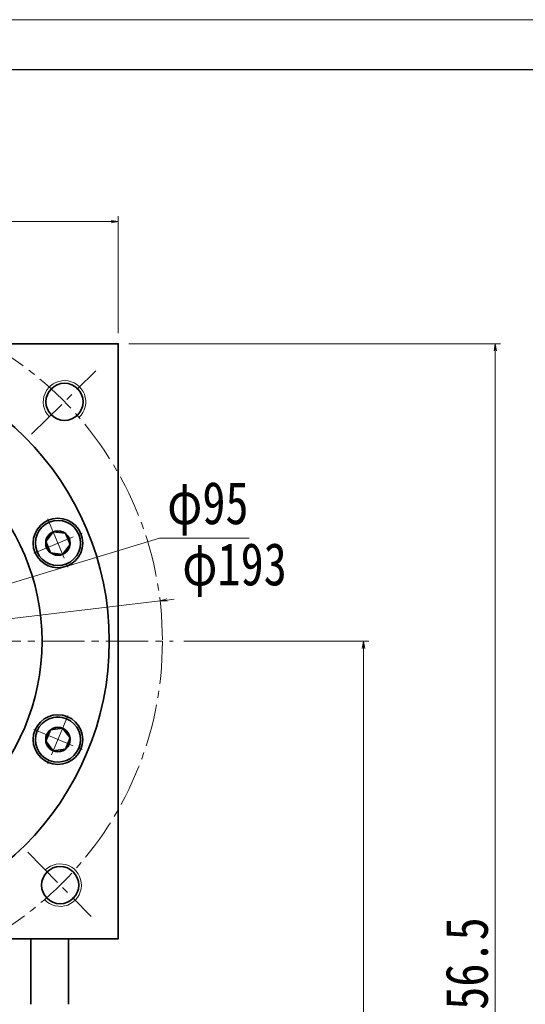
# Model space of a CAD drawing. Header units: millimetres. Extents: x -57 to 1151, y -40 to 802.
# Tile 8 of 8: x 703 to 846, y 524 to 802. Entities that reach past the tile are written whole.
import ezdxf

# ---------------------------------------------------------------- set-up
doc = ezdxf.new("R2010")
doc.units = ezdxf.units.MM
doc.set_wipeout_variables(frame=1)
doc.linetypes.add('点画线', pattern=[18, 12, -2, 2, -2])
for name, color, linetype, lineweight in [('中心线层', 1, '点画线', 18), ('图框_外框线', 7, 'Continuous', 18), ('尺寸线层', 3, 'Continuous', 18), ('粗实线层', 7, 'Continuous', 35)]:
    doc.layers.add(name, color=color, linetype=linetype, lineweight=lineweight)
doc.styles.add('宋体', font='SimSun.ttf', dxfattribs={"width": 0.8})
doc.dimstyles.new('A水平标注$0', dxfattribs={"dimtxt": 3.5, "dimasz": 2, "dimexe": 1.5, "dimexo": 3, "dimgap": 1.1, "dimtad": 1, "dimtoh": 1, "dimdec": 4, "dimdsep": 46, "dimtxsty": '宋体', "dimblk": 'OPEN', "dimcen": 3, "dimclrd": 3, "dimclre": 3, "dimclrt": 6, "dimadec": 0, "dimazin": 0, "dimtm": 1e-09, "dimtfac": 1, "dimtdec": 4, "dimtix": 1, "dimtmove": 0, "dimatfit": 3, "dimldrblk": 'OPEN', "dimfxl": 0, "dimlwd": 13, "dimlwe": 13, "dimarcsym": 0})
doc.dimstyles.new('D直径标注φ25', dxfattribs={"dimtxt": 3.5, "dimasz": 2, "dimexe": 1, "dimexo": 3, "dimtad": 1, "dimtoh": 1, "dimdec": 1, "dimdsep": 46, "dimtxsty": '宋体', "dimblk": 'OPEN', "dimcen": 3, "dimclrd": 3, "dimclre": 3, "dimclrt": 130, "dimadec": 0, "dimazin": 0, "dimtm": 1e-09, "dimtfac": 1, "dimtdec": 1, "dimtmove": 0, "dimatfit": 0, "dimldrblk": 'OPEN', "dimfxl": 0, "dimlwd": 13, "dimlwe": 13, "dimarcsym": 0})

# ---------------------------------------------------------------- blocks, each defined once
blk = doc.blocks.new('*X6')
at = {"layer": '中心线层', "linetype": '点画线', "lineweight": 18}
for p, q in [((0, -7.37), (0, 7.37)), ((-7.37, 0), (7.37, 0))]:
    blk.add_line(p, q, dxfattribs=at)
at = {"layer": '粗实线层'}
for p, q in [((-3.46, 0), (-1.73, 3)), ((-1.73, 3), (1.73, 3)), ((3.46, 0), (1.73, 3)), ((3.46, 0), (1.73, 3)), ((-3.46, 0), (-1.73, -3)), ((3.46, 0), (1.73, -3)), ((-1.73, -3), (1.73, -3))]:
    blk.add_line(p, q, dxfattribs=at)
blk.add_circle((0, 0), 3.46, dxfattribs=at)
for start, end in [(0, 180), (180, 360)]:
    blk.add_arc((0, 0), 6.37, start, end, dxfattribs=at)
blk = doc.blocks.new('_Open')
at = {"color": 0, "linetype": 'ByBlock', "lineweight": -2}
for p, q in [((-1, 0.17), (0, 0)), ((-1, -0.17), (0, 0)), ((0, 0), (-1, 0))]:
    blk.add_line(p, q, dxfattribs=at)
blk = doc.blocks.new('*D13')
at = {"layer": 'Defpoints', "color": 0, "transparency": 16777216}
for p in [(692.26, 639.93), (601.38, 612.24)]:
    blk.add_point(p, dxfattribs=at)
at = {"layer": '尺寸线层', "color": 3, "lineweight": 13, "transparency": 16777216}
for p, q in [((694.17, 640.51), (742.52, 655.24)), ((742.52, 655.24), (767.79, 655.24)), ((601.38, 612.24), (692.26, 639.93)), ((599.47, 611.65), (597.56, 611.07))]:
    blk.add_line(p, q, dxfattribs=at)
at = {"layer": '尺寸线层', "color": 3, "lineweight": 13, "transparency": 16777216, "xscale": 2, "yscale": 2, "zscale": 2}
for p, rotation in [((692.26, 639.93), 196.9462153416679), ((601.38, 612.24), 16.94621534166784)]:
    blk.add_blockref('_Open', p, dxfattribs=dict(at, rotation=rotation))
at = {"layer": '尺寸线层', "color": 130, "transparency": 16777216, "insert": (756.16, 663.51), "char_height": 12, "attachment_point": 5, "style": '宋体', "bg_fill": 3, "box_fill_scale": 1.1, "bg_fill_color": 256, "bg_fill_true_color": 13158600, "bg_fill_transparency": 0}
blk.add_mtext('φ95', dxfattribs=at)
blk = doc.blocks.new('*D14')
at = {"layer": 'Defpoints', "color": 0, "transparency": 16777216}
for p in [(742.64, 637.5), (551, 614.66)]:
    blk.add_point(p, dxfattribs=at)
at = {"layer": '尺寸线层', "color": 3, "lineweight": 13, "transparency": 16777216}
for p, q in [((551, 614.66), (742.64, 637.5)), ((744.63, 637.74), (746.62, 637.97)), ((549.01, 614.43), (547.03, 614.19))]:
    blk.add_line(p, q, dxfattribs=at)
at = {"layer": '尺寸线层', "color": 3, "lineweight": 13, "transparency": 16777216, "xscale": 2, "yscale": 2, "zscale": 2}
for p, rotation in [((742.64, 637.5), 186.7954225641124), ((551, 614.66), 6.795422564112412)]:
    blk.add_blockref('_Open', p, dxfattribs=dict(at, rotation=rotation))
at = {"layer": '尺寸线层', "color": 130, "transparency": 16777216, "insert": (763.69, 646.24), "char_height": 12, "attachment_point": 5, "style": '宋体', "bg_fill": 3, "box_fill_scale": 1.1, "bg_fill_color": 256, "bg_fill_true_color": 13158600, "bg_fill_transparency": 0}
blk.add_mtext('φ193', dxfattribs=at)
blk = doc.blocks.new('*D15')
at = {"layer": 'Defpoints', "color": 0, "transparency": 16777216}
for p in [(730.82, 744.6), (562.82, 710.08), (730.82, 710.08)]:
    blk.add_point(p, dxfattribs=at)
at = {"layer": '尺寸线层', "color": 3, "lineweight": 13, "transparency": 16777216}
for p, q in [((562.82, 713.08), (562.82, 746.1)), ((730.82, 713.08), (730.82, 746.1)), ((564.82, 744.6), (728.82, 744.6))]:
    blk.add_line(p, q, dxfattribs=at)
at = {"layer": '尺寸线层', "color": 3, "lineweight": 13, "transparency": 16777216, "xscale": 2, "yscale": 2, "zscale": 2, "rotation": 180}
blk.add_blockref('_Open', (562.82, 744.6), dxfattribs=at)
at = {"layer": '尺寸线层', "color": 3, "lineweight": 13, "transparency": 16777216, "xscale": 2, "yscale": 2, "zscale": 2}
blk.add_blockref('_Open', (730.82, 744.6), dxfattribs=at)
at = {"layer": '尺寸线层', "color": 6, "transparency": 16777216, "insert": (646.82, 752.6), "char_height": 12, "attachment_point": 5, "style": '宋体', "bg_fill": 3, "box_fill_scale": 1.1, "bg_fill_color": 256, "bg_fill_true_color": 13158600, "bg_fill_transparency": 0}
blk.add_mtext('168', dxfattribs=at)
blk = doc.blocks.new('*D17')
at = {"layer": 'Defpoints', "color": 0, "transparency": 16777216}
for p in [(730.82, 710.08), (837.33, 710.08), (736.32, 353.58)]:
    blk.add_point(p, dxfattribs=at)
at = {"layer": '尺寸线层', "color": 3, "lineweight": 13, "transparency": 16777216}
for p, q in [((733.82, 710.08), (838.83, 710.08)), ((837.33, 355.58), (837.33, 708.08)), ((739.32, 353.58), (838.83, 353.58))]:
    blk.add_line(p, q, dxfattribs=at)
at = {"layer": '尺寸线层', "color": 3, "lineweight": 13, "transparency": 16777216, "xscale": 2, "yscale": 2, "zscale": 2}
for p, rotation in [((837.33, 710.08), 90), ((837.33, 353.58), 270)]:
    blk.add_blockref('_Open', p, dxfattribs=dict(at, rotation=rotation))
at = {"layer": '尺寸线层', "color": 6, "transparency": 16777216, "insert": (829.33, 531.83), "char_height": 12, "attachment_point": 5, "rotation": 90, "style": '宋体', "bg_fill": 3, "box_fill_scale": 1.1, "bg_fill_color": 256, "bg_fill_true_color": 13158600, "bg_fill_transparency": 0}
blk.add_mtext('356.5', dxfattribs=at)
blk = doc.blocks.new('*D18')
at = {"layer": 'Defpoints', "color": 0, "transparency": 16777216}
for p in [(746.32, 626.08), (736.32, 353.58), (800.11, 353.58)]:
    blk.add_point(p, dxfattribs=at)
at = {"layer": '尺寸线层', "color": 3, "lineweight": 13, "transparency": 16777216}
for p, q in [((749.32, 626.08), (801.61, 626.08)), ((800.11, 624.08), (800.11, 355.58)), ((739.32, 353.58), (801.61, 353.58))]:
    blk.add_line(p, q, dxfattribs=at)
at = {"layer": '尺寸线层', "color": 3, "lineweight": 13, "transparency": 16777216, "xscale": 2, "yscale": 2, "zscale": 2}
for p, rotation in [((800.11, 626.08), 90), ((800.11, 353.58), 270)]:
    blk.add_blockref('_Open', p, dxfattribs=dict(at, rotation=rotation))
at = {"layer": '尺寸线层', "color": 6, "transparency": 16777216, "insert": (792.11, 489.83), "char_height": 12, "attachment_point": 5, "rotation": 90, "style": '宋体', "bg_fill": 3, "box_fill_scale": 1.1, "bg_fill_color": 256, "bg_fill_true_color": 13158600, "bg_fill_transparency": 0}
blk.add_mtext('272.5', dxfattribs=at)

msp = doc.modelspace()

# ---------------------------------------------------------------- linework, layer by layer
at = {"layer": '中心线层'}
for p, q in [((706.3348, 684.53287), (724.54525, 702.41813)), ((547.32141, 626.08222), (746.32141, 626.08222)), ((705.27206, 566.56883), (723.15732, 548.35838))]:
    msp.add_line(p, q, dxfattribs=at)
msp.add_circle((646.82141, 626.08222), 96.5, dxfattribs=at)
at = {"layer": '图框_外框线', "color": 3}
msp.add_lwpolyline([(-50.76065, -39.6104), (1138.82397, -39.6104), (1138.82397, 801.59587), (-50.76065, 801.59587)], close=True, dxfattribs=at)
at = {"layer": '图框_外框线', "color": 3, "lineweight": 25}
msp.add_lwpolyline([(20.04795, -25.44868), (1124.66225, -25.44868), (1124.66225, 787.43415), (20.04795, 787.43415)], close=True, dxfattribs=at)
at = {"layer": '粗实线层'}
for p, q in [((706.11096, 523.58222), (706.11096, 542.08222)), ((716.82141, 523.58222), (716.82141, 542.08222))]:
    msp.add_line(p, q, dxfattribs=at)
for centre, radius in [((646.82141, 626.08222), 81.5), ((715.66916, 693.70054), 5.25), ((646.82141, 626.08222), 62.5), ((713.80268, 653.82677), 7), ((713.80268, 598.33767), 7), ((714.43973, 557.23447), 5.25)]:
    msp.add_circle(centre, radius, dxfattribs=at)
at = {"layer": '粗实线层', "lineweight": 18}
for centre, start, end in [((715.66916, 693.70054), 312.7023328, 224.4838358), ((714.43973, 557.23447), 222.7023328, 134.4838358)]:
    msp.add_arc(centre, 6, start, end, dxfattribs=at)

# ---------------------------------------------------------------- next in the draw order: wipeouts: each hides what was drawn before it
for points in [[(716.23846, 647.94627), (716.26966, 647.9593), (716.3008, 647.97249), (716.33187, 647.98584), (716.36286, 647.99936), (716.39378, 648.01304), (716.42463, 648.02689), (716.45541, 648.0409), (716.48611, 648.05508), (716.51673, 648.06941), (716.54728, 648.08391), (716.57775, 648.09857), (716.60814, 648.1134), (716.63846, 648.12838), (716.66869, 648.14353), (716.69884, 648.15883), (716.72891, 648.1743), (716.7589, 648.18993), (716.7888, 648.20571), (716.81862, 648.22165), (716.84836, 648.23776), (716.87801, 648.25401), (716.90757, 648.27043), (716.93704, 648.287), (716.96643, 648.30373), (716.99573, 648.32062), (717.02493, 648.33766), (717.05405, 648.35486), (717.08307, 648.37221), (717.11201, 648.38971), (717.14084, 648.40737), (717.14084, 648.40737), (717.39202, 648.57036), (717.63526, 648.74498), (717.87002, 648.93085), (718.09577, 649.12756), (718.31202, 649.33466), (718.5183, 649.5517), (718.71413, 649.77821), (718.8991, 650.01368), (719.07279, 650.25758), (719.23482, 650.50938), (719.38483, 650.76853), (719.52248, 651.03444), (719.64747, 651.30653), (719.75953, 651.5842), (719.85841, 651.86683), (719.94388, 652.1538), (720.01577, 652.44447), (720.0739, 652.7382), (720.11816, 653.03434), (720.14844, 653.33224), (720.16467, 653.63122), (720.16683, 653.93064), (720.1549, 654.22983), (720.12892, 654.52813), (720.08893, 654.82488), (720.03503, 655.11942), (719.96734, 655.41109), (719.88601, 655.69927), (719.79122, 655.98329), (719.68317, 656.26255), (719.68317, 656.26255), (719.56211, 656.53641), (719.4283, 656.80428), (719.28204, 657.06556), (719.12366, 657.31967), (718.9535, 657.56605), (718.77194, 657.80415), (718.57939, 658.03346), (718.37626, 658.25345), (718.16302, 658.46365), (717.94012, 658.66358), (717.70807, 658.85281), (717.46737, 659.03092), (717.21856, 659.19752), (716.9622, 659.35222), (716.69884, 659.4947), (716.42907, 659.62463), (716.15349, 659.74174), (715.87271, 659.84575), (715.58735, 659.93645), (715.29804, 660.01362), (715.00541, 660.0771), (714.71013, 660.12675), (714.41284, 660.16245), (714.1142, 660.18414), (713.81487, 660.19176), (713.51551, 660.18529), (713.21678, 660.16474), (712.91936, 660.13018), (712.62389, 660.08166), (712.33102, 660.0193), (712.33102, 660.0193), (712.29815, 660.01139), (712.26531, 660.00331), (712.23252, 659.99506), (712.19977, 659.98663), (712.16707, 659.97803), (712.13441, 659.96925), (712.10181, 659.9603), (712.06925, 659.95118), (712.03673, 659.94188), (712.00427, 659.93242), (711.97186, 659.92278), (711.9395, 659.91296), (711.90719, 659.90298), (711.87494, 659.89282), (711.84274, 659.8825), (711.8106, 659.872), (711.77851, 659.86133), (711.74648, 659.85049), (711.71451, 659.83948), (711.68259, 659.82831), (711.65074, 659.81696), (711.61895, 659.80544), (711.58721, 659.79376), (711.55555, 659.7819), (711.52394, 659.76988), (711.4924, 659.75769), (711.46092, 659.74533), (711.42951, 659.73281), (711.39817, 659.72012), (711.3669, 659.70726), (711.3669, 659.70726), (711.06247, 659.57172), (710.76556, 659.42044), (710.47697, 659.25382), (710.1975, 659.07233), (709.92791, 658.87646), (709.66894, 658.66675), (709.4213, 658.44377), (709.18567, 658.20814), (708.96269, 657.9605), (708.75298, 657.70153), (708.55711, 657.43194), (708.37562, 657.15247), (708.20901, 656.86388), (708.05772, 656.56697), (707.92218, 656.26255), (707.80276, 655.95145), (707.69979, 655.63452), (707.61354, 655.31265), (707.54426, 654.9867), (707.49213, 654.65757), (707.4573, 654.32616), (707.43986, 653.99338), (707.43986, 653.66015), (707.4573, 653.32737), (707.49213, 652.99597), (707.54426, 652.66684), (707.61354, 652.34089), (707.69979, 652.01901), (707.80276, 651.70209), (707.92218, 651.39099), (707.92218, 651.39099), (708.05772, 651.08656), (708.20901, 650.78965), (708.37562, 650.50106), (708.55711, 650.22159), (708.75298, 649.952), (708.96269, 649.69303), (709.18567, 649.44539), (709.4213, 649.20976), (709.66894, 648.98678), (709.92791, 648.77707), (710.1975, 648.5812), (710.47697, 648.39971), (710.76556, 648.2331), (711.06247, 648.08181), (711.3669, 647.94627), (711.678, 647.82685), (711.99492, 647.72388), (712.3168, 647.63763), (712.64275, 647.56835), (712.97188, 647.51622), (713.30328, 647.48139), (713.63606, 647.46395), (713.96929, 647.46395), (714.30207, 647.48139), (714.63348, 647.51622), (714.96261, 647.56835), (715.28856, 647.63763), (715.61043, 647.72388), (715.92736, 647.82685)], [(711.3669, 592.45718), (711.39817, 592.44432), (711.42951, 592.43163), (711.46092, 592.4191), (711.4924, 592.40675), (711.52394, 592.39456), (711.55555, 592.38253), (711.58721, 592.37068), (711.61895, 592.35899), (711.65074, 592.34748), (711.68259, 592.33613), (711.71451, 592.32495), (711.74648, 592.31394), (711.77851, 592.3031), (711.8106, 592.29244), (711.84274, 592.28194), (711.87494, 592.27161), (711.90719, 592.26146), (711.9395, 592.25147), (711.97186, 592.24166), (712.00427, 592.23202), (712.03673, 592.22255), (712.06925, 592.21326), (712.10181, 592.20413), (712.13441, 592.19518), (712.16707, 592.18641), (712.19977, 592.17781), (712.23252, 592.16938), (712.26531, 592.16112), (712.29815, 592.15304), (712.33102, 592.14514), (712.33102, 592.14514), (712.62389, 592.08278), (712.91936, 592.03426), (713.21678, 591.99969), (713.51551, 591.97915), (713.81487, 591.97268), (714.1142, 591.9803), (714.41284, 592.00198), (714.71013, 592.03769), (715.00541, 592.08734), (715.29804, 592.15082), (715.58735, 592.22799), (715.87271, 592.31868), (716.15349, 592.4227), (716.42907, 592.5398), (716.69884, 592.66974), (716.9622, 592.81221), (717.21856, 592.96692), (717.46737, 593.13351), (717.70807, 593.31162), (717.94012, 593.50085), (718.16302, 593.70079), (718.37626, 593.91099), (718.57939, 594.13098), (718.77194, 594.36028), (718.9535, 594.59839), (719.12366, 594.84477), (719.28204, 595.09888), (719.4283, 595.36016), (719.56211, 595.62803), (719.68317, 595.90189), (719.68317, 595.90189), (719.79122, 596.18114), (719.88601, 596.46517), (719.96734, 596.75334), (720.03503, 597.04502), (720.08893, 597.33956), (720.12892, 597.6363), (720.1549, 597.9346), (720.16683, 598.23379), (720.16467, 598.53321), (720.14844, 598.8322), (720.11816, 599.13009), (720.0739, 599.42623), (720.01577, 599.71996), (719.94388, 600.01064), (719.85841, 600.29761), (719.75953, 600.58024), (719.64747, 600.85791), (719.52248, 601.13), (719.38483, 601.39591), (719.23482, 601.65505), (719.07279, 601.90686), (718.8991, 602.15076), (718.71413, 602.38623), (718.5183, 602.61273), (718.31202, 602.82978), (718.09577, 603.03688), (717.87002, 603.23358), (717.63526, 603.41945), (717.39202, 603.59408), (717.14084, 603.75707), (717.14084, 603.75707), (717.11201, 603.77472), (717.08307, 603.79223), (717.05405, 603.80958), (717.02493, 603.82678), (716.99573, 603.84382), (716.96643, 603.8607), (716.93704, 603.87743), (716.90757, 603.894), (716.87801, 603.91042), (716.84836, 603.92668), (716.81862, 603.94278), (716.7888, 603.95873), (716.7589, 603.97451), (716.72891, 603.99014), (716.69884, 604.0056), (716.66869, 604.02091), (716.63846, 604.03605), (716.60814, 604.05104), (716.57775, 604.06586), (716.54728, 604.08052), (716.51673, 604.09502), (716.48611, 604.10936), (716.45541, 604.12354), (716.42463, 604.13755), (716.39378, 604.15139), (716.36286, 604.16508), (716.33187, 604.1786), (716.3008, 604.19195), (716.26966, 604.20514), (716.23846, 604.21816), (716.23846, 604.21816), (715.92736, 604.33758), (715.61043, 604.44056), (715.28856, 604.5268), (714.96261, 604.59609), (714.63348, 604.64822), (714.30207, 604.68305), (713.96929, 604.70049), (713.63606, 604.70049), (713.30328, 604.68305), (712.97188, 604.64822), (712.64275, 604.59609), (712.3168, 604.5268), (711.99492, 604.44056), (711.678, 604.33758), (711.3669, 604.21816), (711.06247, 604.08262), (710.76556, 603.93134), (710.47697, 603.76472), (710.1975, 603.58323), (709.92791, 603.38736), (709.66894, 603.17765), (709.4213, 602.95468), (709.18567, 602.71905), (708.96269, 602.47141), (708.75298, 602.21244), (708.55711, 601.94284), (708.37562, 601.66337), (708.20901, 601.37478), (708.05772, 601.07787), (707.92218, 600.77345), (707.92218, 600.77345), (707.80276, 600.46235), (707.69979, 600.14543), (707.61354, 599.82355), (707.54426, 599.4976), (707.49213, 599.16847), (707.4573, 598.83706), (707.43986, 598.50429), (707.43986, 598.17105), (707.4573, 597.83828), (707.49213, 597.50687), (707.54426, 597.17774), (707.61354, 596.85179), (707.69979, 596.52991), (707.80276, 596.21299), (707.92218, 595.90189), (708.05772, 595.59747), (708.20901, 595.30055), (708.37562, 595.01197), (708.55711, 594.73249), (708.75298, 594.4629), (708.96269, 594.20393), (709.18567, 593.95629), (709.4213, 593.72066), (709.66894, 593.49769), (709.92791, 593.28798), (710.1975, 593.09211), (710.47697, 592.91061), (710.76556, 592.744), (711.06247, 592.59271)]]:
    msp.add_wipeout(points).dxf.layer = '粗实线层'

# ---------------------------------------------------------------- next in the draw order: block references
at = {"layer": '粗实线层'}
for p, rotation in [((713.80268, 653.82677), 292.5000000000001), ((713.80268, 598.33767), 247.5000000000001)]:
    msp.add_blockref('*X6', p, dxfattribs=dict(at, rotation=rotation))

# ---------------------------------------------------------------- next in the draw order: dimensions: what is measured, and where the dimension line sits
at = {"layer": '尺寸线层'}
dim = msp.add_diameter_dim_2p(p1=(601.38392, 612.23721), p2=(692.2589, 639.92723), dimstyle='D直径标注φ25', override={"dimtxt": 12, "dimgap": 2, "dimpost": 'φ<>'}, dxfattribs=at)
dim.commit()
dim.dimension.update_dxf_attribs({"geometry": '*D13', "text_midpoint": (756.15667, 655.24161), "dimtype": 163})

# ---------------------------------------------------------------- next in the draw order: dimensions: what is measured, and where the dimension line sits
dim = msp.add_diameter_dim_2p(p1=(550.99933, 614.66389), p2=(742.64349, 637.50055), dimstyle='D直径标注φ25', override={"dimtxt": 12, "dimgap": 2, "dimpost": 'φ<>'}, dxfattribs=at)
dim.commit()
dim.dimension.update_dxf_attribs({"geometry": '*D14', "text_midpoint": (763.68579, 637.97384), "dimtype": 163})

# ---------------------------------------------------------------- next in the draw order: linework, layer by layer
at = {"layer": '粗实线层'}
msp.add_lwpolyline([(562.82141, 542.08222), (562.82141, 710.08222), (730.82141, 710.08222), (730.82141, 542.08222)], close=True, dxfattribs=at)

# ---------------------------------------------------------------- next in the draw order: dimensions: what is measured, and where the dimension line sits
at = {"layer": '尺寸线层'}
dim = msp.add_linear_dim(base=(730.82141, 744.60182), p1=(562.82141, 710.08222), p2=(730.82141, 710.08222), dimstyle='A水平标注$0', override={"dimtxt": 12, "dimgap": 2, "dimblk": 'Open', "dimtfill": 1, "dimtfillclr": 256}, dxfattribs=at)
dim.commit()
dim.dimension.update_dxf_attribs({"geometry": '*D15', "text_midpoint": (646.82141, 752.60182)})

# ---------------------------------------------------------------- next in the draw order: dimensions: what is measured, and where the dimension line sits
dim = msp.add_linear_dim(base=(837.33192, 710.08222), p1=(736.32141, 353.58222), p2=(730.82141, 710.08222), angle=90, dimstyle='A水平标注$0', override={"dimtxt": 12, "dimgap": 2}, dxfattribs=at)
dim.commit()
dim.dimension.update_dxf_attribs({"geometry": '*D17', "text_midpoint": (829.33192, 531.83222)})

# ---------------------------------------------------------------- next in the draw order: dimensions: what is measured, and where the dimension line sits
dim = msp.add_linear_dim(base=(800.11107, 353.58222), p1=(746.32141, 626.08222), p2=(736.32141, 353.58222), angle=90, dimstyle='A水平标注$0', override={"dimtxt": 12, "dimgap": 2}, dxfattribs=at)
dim.commit()
dim.dimension.update_dxf_attribs({"geometry": '*D18', "text_midpoint": (792.11107, 489.83222)})

doc.saveas('drawing.dxf')
